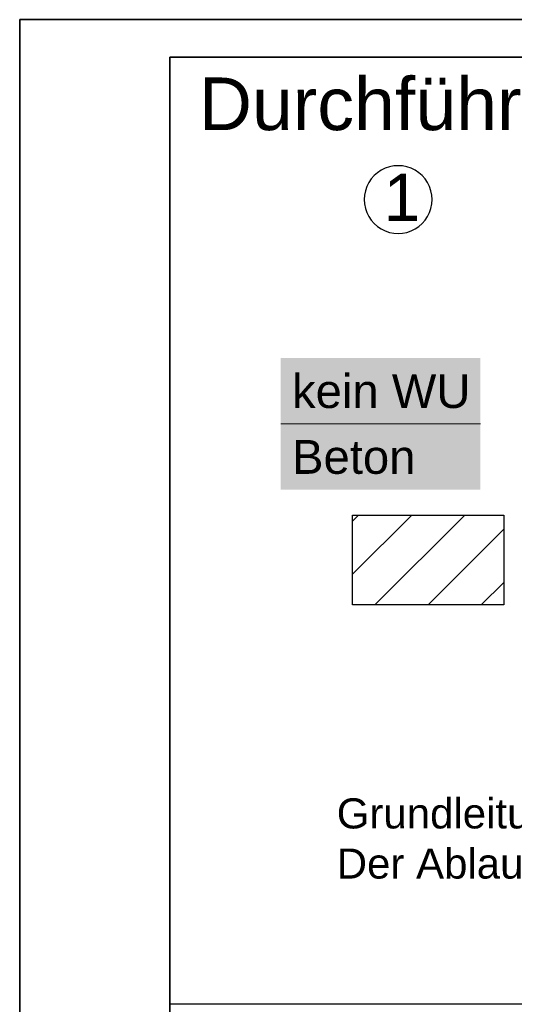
# Model space of a CAD drawing. Extents: x -779 to 790, y -208 to 633.
# Tile 13 of 232: x -779 to -714, y 503 to 633. Entities that reach past the tile are written whole.
import ezdxf
from ezdxf.lldxf.tags import DXFTag

# ---------------------------------------------------------------- set-up
doc = ezdxf.new("R2010")
doc.units = 0
doc.layers.get('0').update_dxf_attribs({"lineweight": 25})
for name, color, linetype, lineweight in [('Rahmen-A0U86KLAPE', 7, 'Continuous', 35), ('X-Rahmen', 7, 'Continuous', 25), ('X_Geometrie', 7, 'Continuous', 25), ('X_Rahmen', 7, 'Continuous', 25), ('X_Text', 7, 'Continuous', 25)]:
    doc.layers.add(name, color=color, linetype=linetype, lineweight=lineweight)
doc.layers.add('S_Mass', color=150, linetype='Continuous', lineweight=25, true_color=0x007fff)
doc.layers.add('X_Schraffur', color=7, linetype='Continuous', lineweight=25, true_color=0xc0c0c0)
doc.styles.get("Standard").update_dxf_attribs({"font": 'arial.ttf'})
tags = doc.linetypes.add('fein_strichliert', pattern=[4, 1, -2, 1]).pattern_tags.tags
tags[8:9] = [DXFTag(74, 4), DXFTag(75, 0), DXFTag(340, '0'), DXFTag(46, 0.0), DXFTag(50, 0.0), DXFTag(44, 0.0), DXFTag(45, 0.0)]
tags[6:7] = [DXFTag(74, 4), DXFTag(75, 0), DXFTag(340, '0'), DXFTag(46, 0.0), DXFTag(50, 0.0), DXFTag(44, 0.0), DXFTag(45, 0.0)]
tags[4:5] = [DXFTag(74, 4), DXFTag(75, 0), DXFTag(340, '0'), DXFTag(46, 0.0), DXFTag(50, 0.0), DXFTag(44, 0.0), DXFTag(45, 0.0)]

# ---------------------------------------------------------------- blocks, each defined once
blk = doc.blocks.new('Blockreferenz-A07F5V4KWF', base_point=(-779.5, -207.57))
at = {"layer": 'Rahmen-A0U86KLAPE', "color": 0, "linetype": 'ByBlock', "ltscale": 0.35}
for p, q in [((789.5, 633.43), (-779.5, 633.43)), ((-779.5, 633.43), (-779.5, -207.57)), ((-759.5, -202.57), (-759.5, 628.43)), ((-759.5, 628.43), (784.5, 628.43))]:
    blk.add_line(p, q, dxfattribs=at)
blk = doc.blocks.new('Schraffur-A07F5VLJWF', base_point=(-735.21, 555.61))
at = {"color": 0, "lineweight": -2}
for p, q in [((-735.21, 559.69), (-727.33, 567.56)), ((-725.15, 555.61), (-715.08, 565.67))]:
    blk.add_line(p, q, dxfattribs=at)
at = {"color": 0, "linetype": 'fein_strichliert', "lineweight": -2, "ltscale": 0.25}
for p, q in [((-735.21, 566.76), (-734.41, 567.56)), ((-732.22, 555.61), (-720.26, 567.56)), ((-718.08, 555.61), (-715.08, 558.6))]:
    blk.add_line(p, q, dxfattribs=at)
blk = doc.blocks.new('Einzeiliger Text-A07F5VTXWF', base_point=(-731.07, 606.68))
at = {"color": 0, "lineweight": -2, "insert": (-731.07, 612.93), "char_height": 6.25, "attachment_point": 1}
blk.add_mtext('{\\fArial;1}', dxfattribs=at)
blk = doc.blocks.new('Kreis-A07F5VTZWF', base_point=(-733.64, 605))
at = {"color": 0, "linetype": 'ByBlock', "lineweight": -2, "ltscale": 0.25}
for p, q in [((-731.88, 613.08), (-732.32, 612.69)), ((-731.39, 613.41), (-731.88, 613.08)), ((-730.86, 613.67), (-731.39, 613.41)), ((-730.3, 613.86), (-730.86, 613.67)), ((-729.72, 613.98), (-730.3, 613.86)), ((-729.13, 614.01), (-729.72, 613.98)), ((-728.54, 613.98), (-729.13, 614.01)), ((-727.96, 613.86), (-728.54, 613.98)), ((-727.41, 613.67), (-727.96, 613.86)), ((-726.88, 613.41), (-727.41, 613.67)), ((-726.39, 613.08), (-726.88, 613.41)), ((-725.94, 612.69), (-726.39, 613.08)), ((-733.04, 611.76), (-733.3, 611.23)), ((-732.71, 612.25), (-733.04, 611.76)), ((-732.32, 612.69), (-732.71, 612.25)), ((-725.55, 612.25), (-725.94, 612.69)), ((-725.23, 611.76), (-725.55, 612.25)), ((-724.97, 611.23), (-725.23, 611.76)), ((-733.6, 610.09), (-733.64, 609.51)), ((-733.49, 610.67), (-733.6, 610.09)), ((-733.3, 611.23), (-733.49, 610.67)), ((-724.78, 610.67), (-724.97, 611.23)), ((-724.66, 610.09), (-724.78, 610.67)), ((-724.62, 609.51), (-724.66, 610.09)), ((-733.64, 609.51), (-733.6, 608.92)), ((-733.6, 608.92), (-733.49, 608.34)), ((-724.78, 608.34), (-724.66, 608.92)), ((-724.66, 608.92), (-724.62, 609.51)), ((-733.49, 608.34), (-733.3, 607.78)), ((-733.3, 607.78), (-733.04, 607.25)), ((-725.23, 607.25), (-724.97, 607.78)), ((-724.97, 607.78), (-724.78, 608.34)), ((-733.04, 607.25), (-732.71, 606.76)), ((-732.71, 606.76), (-732.32, 606.32)), ((-732.32, 606.32), (-731.88, 605.93)), ((-726.39, 605.93), (-725.94, 606.32)), ((-725.94, 606.32), (-725.55, 606.76)), ((-725.55, 606.76), (-725.23, 607.25)), ((-731.88, 605.93), (-731.39, 605.6)), ((-731.39, 605.6), (-730.86, 605.34)), ((-730.86, 605.34), (-730.3, 605.15)), ((-730.3, 605.15), (-729.72, 605.04)), ((-729.72, 605.04), (-729.13, 605)), ((-729.13, 605), (-728.54, 605.04)), ((-728.54, 605.04), (-727.96, 605.15)), ((-727.96, 605.15), (-727.41, 605.34)), ((-727.41, 605.34), (-726.88, 605.6)), ((-726.88, 605.6), (-726.39, 605.93))]:
    blk.add_line(p, q, dxfattribs=at)

msp = doc.modelspace()

# ---------------------------------------------------------------- linework, layer by layer
at = {"layer": 'S_Mass', "lineweight": 18}
msp.add_line((-744.76, 579.67), (-718.18, 579.67), dxfattribs=at)
at = {"layer": 'S_Mass', "color": 7, "true_color": 0xffffff}
for points in [[(-744.76, 570.92), (-718.18, 570.92), (-744.76, 588.42)], [(-718.18, 570.92), (-744.76, 588.42), (-718.18, 588.42)]]:
    msp.add_solid(points, dxfattribs=at)
at = {"layer": 'X-Rahmen', "ltscale": 0.25}
for p, q in [((-735.21, 555.88), (-735.21, 567.56)), ((-735.21, 555.88), (-735.21, 567.56)), ((-735.21, 555.61), (-735.21, 567.56)), ((-735.21, 567.56), (-715.08, 567.56)), ((-715.08, 567.56), (-715.08, 555.61)), ((-715.08, 555.61), (-735.21, 555.61))]:
    msp.add_line(p, q, dxfattribs=at)
at = {"layer": 'X_Geometrie', "ltscale": 0.25}
msp.add_line((-429.11, 502.51), (-759.5, 502.51), dxfattribs=at)

# ---------------------------------------------------------------- block references
at = {"layer": 'X-Rahmen', "ltscale": 0.25}
msp.add_blockref('Kreis-A07F5VTZWF', (-733.64, 605), dxfattribs=at)
at = {"layer": 'X_Rahmen', "ltscale": 0.25}
msp.add_blockref('Blockreferenz-A07F5V4KWF', (-779.5, -207.57), dxfattribs=at)
at = {"layer": 'X_Schraffur', "ltscale": 0.25}
msp.add_blockref('Schraffur-A07F5VLJWF', (-735.21, 555.61), dxfattribs=at)
at = {"layer": 'X_Text', "ltscale": 0.25}
msp.add_blockref('Einzeiliger Text-A07F5VTXWF', (-731.07, 606.68), dxfattribs=at)

# ---------------------------------------------------------------- texts
at = {"layer": 'S_Mass', "char_height": 4.5, "attachment_point": 1}
for s, insert in [('{\\fArial;kein WU}', (-743.26, 586.29)), ('{\\fArial;Beton}', (-743.26, 577.54))]:
    msp.add_mtext(s, dxfattribs=dict(at, insert=insert))
at = {"layer": 'X_Text', "ltscale": 0.25}
msp.add_text('Durchführungsdetails', height=7, dxfattribs=at).set_placement((-755.65, 618.74))
at = {"layer": 'X_Text', "ltscale": 0.25, "insert": (-737.31, 529.89), "char_height": 4, "width": 182.5111, "attachment_point": 1}
msp.add_mtext('Grundleitung endet OK der Sauberkeitsschicht mit Muffe und Enddeckel. \\PDer Ablaufkörper wird später durch das Sanitär-Unternehmen eingesetzt', dxfattribs=at)

doc.saveas('drawing.dxf')
